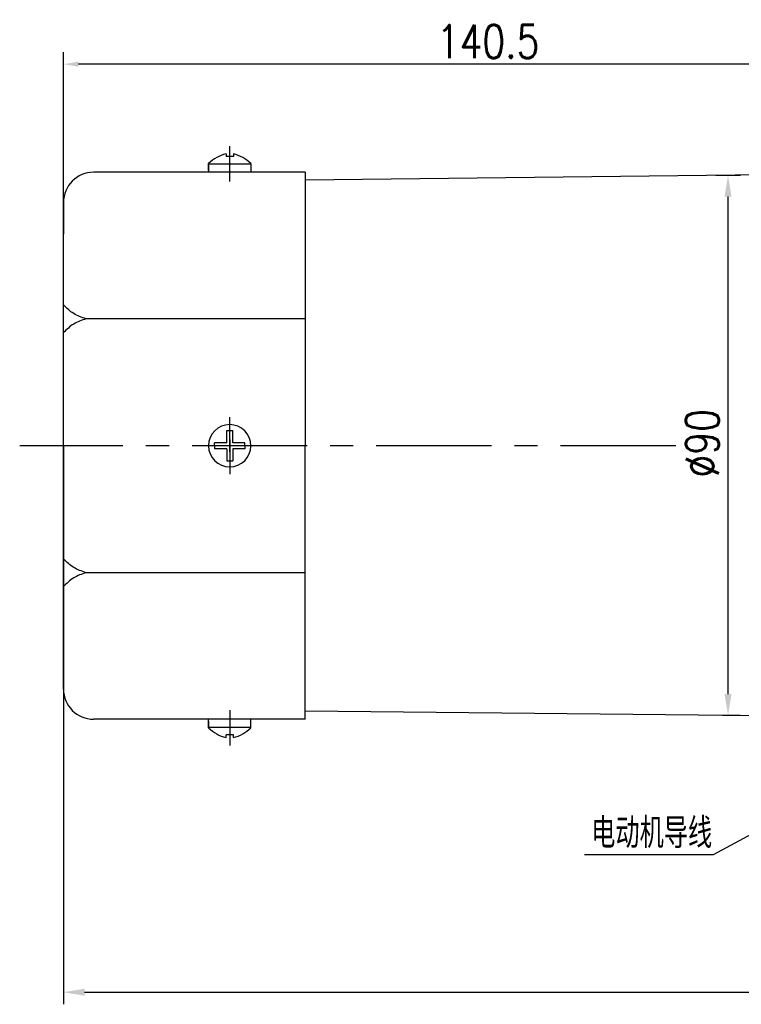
# Model space of a CAD drawing. Header units: inches. Extents: x 837 to 6223, y -2862 to 3098.
# Tile 3 of 139: x 2566 to 2685, y -2479 to -2316. Entities that reach past the tile are written whole.
import ezdxf

# ---------------------------------------------------------------- set-up
doc = ezdxf.new("R2010")
doc.units = ezdxf.units.IN
doc.header["$LTSCALE"] = 10
doc.header["$MEASUREMENT"] = 0
doc.linetypes.add('CENTER', pattern=[10.16, 6.35, -1.27, 1.27, -1.27])
for name, color, linetype in [('1轮廓实线层', 7, 'Continuous'), ('3中心线层', 1, 'CENTER'), ('6文字层', 3, 'Continuous'), ('7标注层', 4, 'Continuous')]:
    doc.layers.add(name, color=color, linetype=linetype)
doc.styles.add('PC_TEXTSTYLE', font='isocp.shx', dxfattribs={"width": 0.8, "bigfont": 'HZFS.SHX'})
doc.styles.add('TH_GBDIM', font='romans.shx', dxfattribs={"width": 0.8, "bigfont": 'gbcbig.shx'})
doc.dimstyles.new('TH_GBDIM', dxfattribs={"dimtxt": 3.5, "dimasz": 2.5, "dimexe": 2, "dimexo": 0, "dimgap": 1, "dimtad": 1, "dimdec": 4, "dimdsep": 46, "dimtxsty": 'TH_GBDIM', "dimcen": 0.09, "dimclrd": 4, "dimclre": 4, "dimclrt": 3, "dimadec": 0, "dimazin": 0, "dimtfac": 1, "dimtdec": 4, "dimtmove": 0, "dimatfit": 3, "dimfxl": 1, "dimtzin": 0, "dimarcsym": 0})

# ---------------------------------------------------------------- blocks, each defined once
blk = doc.blocks.new('*D171')
at = {"layer": '7标注层', "color": 4, "lineweight": -2, "transparency": 16777216}
for p, q in [((2572.95, -2386.6), (2572.95, -2321.47)), ((2713.45, -2423.6), (2713.45, -2321.47)), ((2710.95, -2323.47), (2575.45, -2323.47))]:
    blk.add_line(p, q, dxfattribs=at)
at = {"layer": '7标注层', "color": 4, "transparency": 16777216}
for points in [[(2575.45, -2323.05), (2575.45, -2323.88), (2572.95, -2323.47)], [(2710.95, -2323.05), (2710.95, -2323.88), (2713.45, -2323.47)]]:
    blk.add_solid(points, dxfattribs=at)
at = {"layer": 'Defpoints', "color": 0, "transparency": 16777216}
for p in [(2572.95, -2323.47), (2572.95, -2386.6), (2713.45, -2423.6)]:
    blk.add_point(p, dxfattribs=at)
at = {"layer": '7标注层', "color": 3, "transparency": 16777216, "insert": (2643.2, -2319.72), "char_height": 5.5, "attachment_point": 5, "style": 'TH_GBDIM'}
blk.add_mtext('140.5', dxfattribs=at)
blk = doc.blocks.new('*D481')
at = {"layer": '7标注层', "color": 4, "lineweight": -2, "transparency": 16777216}
for p, q in [((2684.96, -2341.88), (2680.89, -2341.88)), ((2682.89, -2427.69), (2682.89, -2345.38)), ((2681.95, -2431.19), (2684.89, -2431.19))]:
    blk.add_line(p, q, dxfattribs=at)
at = {"layer": '7标注层', "color": 4, "transparency": 16777216}
for points in [[(2682.31, -2345.38), (2683.47, -2345.38), (2682.89, -2341.88)], [(2682.31, -2427.69), (2683.47, -2427.69), (2682.89, -2431.19)]]:
    blk.add_solid(points, dxfattribs=at)
at = {"layer": 'Defpoints', "color": 0, "transparency": 16777216}
for p in [(2682.89, -2341.88), (2684.96, -2341.88), (2681.95, -2431.19)]:
    blk.add_point(p, dxfattribs=at)
at = {"layer": '7标注层', "color": 3, "transparency": 16777216, "insert": (2678.64, -2386.19), "char_height": 5.5, "attachment_point": 5, "rotation": 90, "style": 'TH_GBDIM'}
blk.add_mtext('%%C90', dxfattribs=at)
blk = doc.blocks.new('*D493')
at = {"layer": '7标注层', "color": 4, "lineweight": -2, "transparency": 16777216}
for p, q in [((2851.95, -2363.31), (2851.95, -2479.01)), ((2572.95, -2386.6), (2572.95, -2479.01)), ((2576.45, -2477.01), (2848.45, -2477.01))]:
    blk.add_line(p, q, dxfattribs=at)
at = {"layer": '7标注层', "color": 4, "transparency": 16777216}
for points in [[(2576.45, -2476.43), (2576.45, -2477.59), (2572.95, -2477.01)], [(2848.45, -2476.43), (2848.45, -2477.59), (2851.95, -2477.01)]]:
    blk.add_solid(points, dxfattribs=at)
at = {"layer": 'Defpoints', "color": 0, "transparency": 16777216}
for p in [(2851.95, -2363.31), (2572.95, -2386.6), (2851.95, -2477.01)]:
    blk.add_point(p, dxfattribs=at)
at = {"layer": '7标注层', "color": 3, "transparency": 16777216, "insert": (2712.45, -2472.76), "char_height": 5.5, "attachment_point": 5, "style": 'TH_GBDIM'}
blk.add_mtext('279', dxfattribs=at)

msp = doc.modelspace()

# ---------------------------------------------------------------- linework, layer by layer
for p, q in [((2599.85458, -2338.31776), (2599.85458, -2338.74596)), ((2601.05458, -2338.74596), (2599.85458, -2338.74596)), ((2601.05458, -2338.31776), (2601.05458, -2338.74596)), ((2596.95458, -2341.0432), (2596.95458, -2339.91061)), ((2596.95458, -2339.91061), (2596.95458, -2341.34596)), ((2603.95458, -2340.00501), (2596.95458, -2340.00501)), ((2603.95458, -2339.91061), (2603.95458, -2341.34596)), ((2705.45458, -2341.59596), (2612.95458, -2342.6634)), ((2596.95458, -2433.2813), (2596.95458, -2431.84596)), ((2603.95458, -2433.2813), (2603.95458, -2431.84596)), ((2705.45458, -2431.43958), (2612.95458, -2430.52851)), ((2596.95458, -2432.14871), (2596.95458, -2433.2813)), ((2603.95458, -2433.1869), (2596.95458, -2433.1869)), ((2601.05458, -2434.44596), (2599.85458, -2434.44596)), ((2599.85458, -2434.87415), (2599.85458, -2434.44596)), ((2601.05458, -2434.87415), (2601.05458, -2434.44596))]:
    msp.add_line(p, q)
at = {"color": 4}
msp.add_line((2680.41692, -2454.26185), (2659.13239, -2454.26185), dxfattribs=at)
for centre, start, end in [((2601.41448, -2344.5941), 103.957243, 133.5991462), ((2599.49469, -2344.5941), 46.4008538, 76.042757), ((2601.41448, -2428.59781), 226.4008538, 256.042757), ((2599.49469, -2428.59781), 283.957243, 313.5991462)]:
    msp.add_arc(centre, 6.46728, start, end)
at = {"layer": '1轮廓实线层'}
for p, q in [((2602.44164, -2341.34596), (2577.95458, -2341.34596)), ((2612.95458, -2341.34596), (2602.44164, -2341.34596)), ((2612.95458, -2341.34596), (2612.95458, -2342.54596)), ((2612.95458, -2342.54596), (2612.95458, -2365.59506)), ((2572.95458, -2346.34596), (2572.95458, -2351.60086)), ((2572.95458, -2421.59105), (2572.95458, -2351.60086)), ((2612.95458, -2365.59506), (2576.67837, -2365.59506)), ((2612.95458, -2365.59506), (2612.95458, -2386.59596)), ((2599.95458, -2386.09596), (2599.95458, -2384.09596)), ((2599.95458, -2384.09596), (2600.95458, -2384.09596)), ((2600.95458, -2386.09596), (2600.95458, -2384.09596)), ((2599.95458, -2386.09596), (2597.95458, -2386.09596)), ((2597.95458, -2386.59596), (2597.95458, -2386.09596)), ((2602.95458, -2386.09596), (2600.95458, -2386.09596)), ((2602.95458, -2386.59596), (2602.95458, -2386.09596)), ((2597.95458, -2386.59596), (2597.95458, -2387.09596)), ((2599.95458, -2387.09596), (2597.95458, -2387.09596)), ((2599.95458, -2387.09596), (2599.95458, -2389.09596)), ((2602.95458, -2387.09596), (2600.95458, -2387.09596)), ((2600.95458, -2387.09596), (2600.95458, -2389.09596)), ((2602.95458, -2386.59596), (2602.95458, -2387.09596)), ((2612.95458, -2407.59685), (2612.95458, -2386.59596)), ((2599.95458, -2389.09596), (2600.95458, -2389.09596)), ((2612.95458, -2407.59685), (2576.67837, -2407.59685)), ((2612.95458, -2430.64596), (2612.95458, -2407.59685)), ((2572.95458, -2426.84596), (2572.95458, -2421.59105)), ((2602.44164, -2431.84596), (2577.95458, -2431.84596)), ((2612.95458, -2431.84596), (2602.44164, -2431.84596)), ((2612.95458, -2431.84596), (2612.95458, -2430.64596))]:
    msp.add_line(p, q, dxfattribs=at)
for centre, radius, start, end in [((2577.95458, -2346.34596), 5, 90, 180), ((2600.45458, -2386.59596), 3.5, 0, 180), ((2600.45458, -2386.59596), 3.5, 180, 0), ((2577.95458, -2426.84596), 5, 180, 270)]:
    msp.add_arc(centre, radius, start, end, dxfattribs=at)
for points in [[(2576.67837, -2365.59506), (2574.64603, -2364.72721), (2572.95458, -2363.3094)], [(2576.67837, -2365.59506), (2574.64603, -2366.46291), (2572.95458, -2367.88072)], [(2576.67837, -2407.59685), (2574.64603, -2406.729), (2572.95458, -2405.31119)], [(2576.67837, -2407.59685), (2574.64603, -2408.4647), (2572.95458, -2409.88251)]]:
    msp.add_spline(points, degree=3, dxfattribs=at)
at = {"layer": '3中心线层'}
for p, q in [((2600.45458, -2342.8715), (2600.45458, -2337.01514)), ((2600.45458, -2387.64885), (2600.45458, -2381.86765)), ((2600.45458, -2385.54306), (2600.45458, -2391.32426)), ((2600.45458, -2430.32041), (2600.45458, -2436.17677))]:
    msp.add_line(p, q, dxfattribs=at)
at = {"layer": '3中心线层', "ltscale": 0.3}
msp.add_line((2674.23604, -2386.59596), (2565.71322, -2386.59596), dxfattribs=at)
at = {"layer": '7标注层'}
msp.add_lwpolyline([(2695.34891, -2446.21568), (2680.41692, -2454.26185)], dxfattribs=at)

# ---------------------------------------------------------------- texts
at = {"layer": '6文字层', "color": 7, "insert": (2680.25781, -2448.17171), "char_height": 5, "width": 23.2813602, "attachment_point": 3, "style": 'PC_TEXTSTYLE'}
msp.add_mtext('{\\C3;电动机导线}', dxfattribs=at)

# ---------------------------------------------------------------- dimensions: what is measured, and where the dimension line sits
at = {"layer": '7标注层'}
dim = msp.add_linear_dim(base=(2572.95458, -2323.46733), p1=(2713.45458, -2423.59596), p2=(2572.95458, -2386.59596), angle=180, dimstyle='TH_GBDIM', override={"dimtxt": 5.5, "dimasz": 2.5, "dimgap": 1, "dimtad": 1, "dimjust": 0, "dimdec": 4, "dimlfac": 1, "dimse1": 0, "dimse2": 0, "dimsd1": 0, "dimsd2": 0, "dimadec": 4}, dxfattribs=at)
dim.commit()
dim.dimension.update_dxf_attribs({"geometry": '*D171', "text_midpoint": (2643.20458, -2323.46733), "dimtype": 160})
dim = msp.add_linear_dim(base=(2682.88911, -2341.87829), p1=(2681.95349, -2431.19133), p2=(2684.95608, -2341.87829), angle=90, text='%%C90', dimstyle='TH_GBDIM', override={"dimtxt": 5.5, "dimasz": 3.5, "dimgap": 1.5, "dimdec": 1, "dimadec": 1}, dxfattribs=at)
dim.commit()
dim.dimension.update_dxf_attribs({"geometry": '*D481', "text_midpoint": (2682.88911, -2386.19425), "dimtype": 160})
dim = msp.add_linear_dim(base=(2851.95458, -2477.00901), p1=(2572.95458, -2386.59596), p2=(2851.95458, -2363.3094), dimstyle='TH_GBDIM', override={"dimtxt": 5.5, "dimasz": 3.5, "dimgap": 1.5, "dimtad": 1, "dimjust": 0, "dimdec": 1, "dimlfac": 1, "dimse1": 0, "dimse2": 0, "dimsd1": 0, "dimsd2": 0, "dimadec": 1}, dxfattribs=at)
dim.commit()
dim.dimension.update_dxf_attribs({"geometry": '*D493', "text_midpoint": (2712.45458, -2477.00901), "dimtype": 160})

doc.saveas('drawing.dxf')
